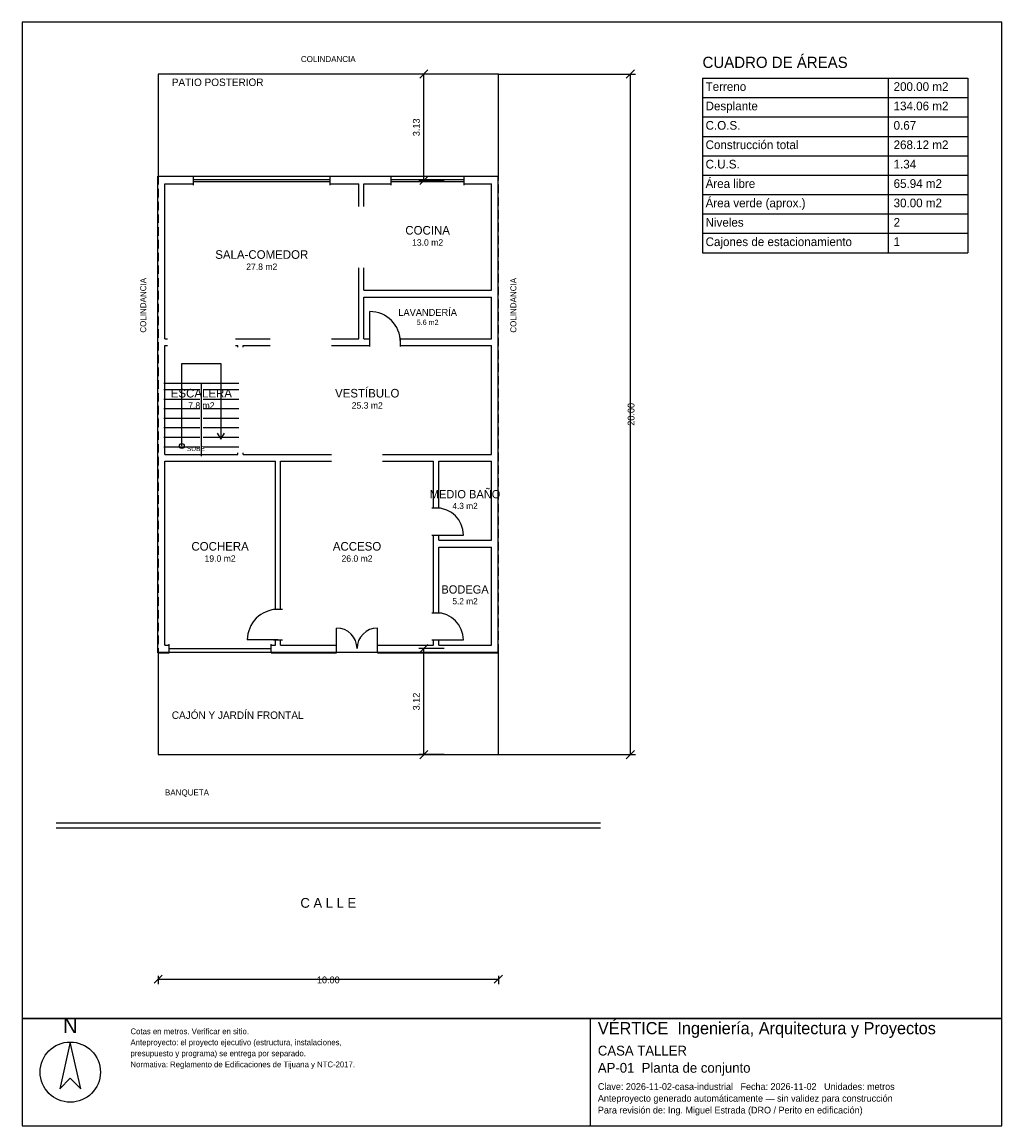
# Model space of a CAD drawing. Header units: metres. Extents: x -4 to 24.8, y -10.9 to 21.5.
import ezdxf
from ezdxf.enums import TextEntityAlignment as Align

# ---------------------------------------------------------------- set-up
doc = ezdxf.new("R2010")
doc.units = ezdxf.units.M
doc.header["$LTSCALE"] = 0.5
doc.linetypes.add('DASHED', pattern=[0.75, 0.5, -0.25])
for name, color, linetype in [('A-AREA', 252, 'CONTINUOUS'), ('A-ESCALERA', 6, 'CONTINUOUS'), ('A-EXTERIOR', 82, 'CONTINUOUS'), ('A-LIMITE', 1, 'DASHED'), ('A-MUROS', 7, 'CONTINUOUS'), ('A-PUERTAS', 2, 'CONTINUOUS'), ('A-TEXTO', 3, 'CONTINUOUS'), ('A-VANOS', 4, 'CONTINUOUS'), ('COTAS', 8, 'CONTINUOUS'), ('LAMINA', 9, 'CONTINUOUS')]:
    doc.layers.add(name, color=color, linetype=linetype)
doc.styles.get("Standard").update_dxf_attribs({"font": 'txt', "width": 0.9})

msp = doc.modelspace()

# ---------------------------------------------------------------- linework, layer by layer
at = {"layer": 'A-ESCALERA'}
for p, q in [((0.17, 10.92), (2.37, 10.92)), ((0.17, 10.73), (1.22, 10.73)), ((1.27, 8.77), (1.27, 10.92)), ((1.32, 10.73), (2.37, 10.73)), ((0.17, 10.45), (1.22, 10.45)), ((1.32, 10.45), (2.37, 10.45)), ((0.17, 10.17), (1.22, 10.17)), ((1.32, 10.17), (2.37, 10.17)), ((0.17, 9.89), (1.22, 9.89)), ((1.32, 9.89), (2.37, 9.89)), ((0.17, 9.61), (1.22, 9.61)), ((1.32, 9.61), (2.37, 9.61)), ((0.17, 9.33), (1.22, 9.33)), ((1.32, 9.33), (2.37, 9.33)), ((0.17, 9.05), (1.22, 9.05)), ((1.32, 9.05), (2.37, 9.05))]:
    msp.add_line(p, q, dxfattribs=at)
for points in [[(0.695, 9.07), (0.695, 11.495), (1.845, 11.495), (1.845, 9.27)], [(1.737, 9.45), (1.845, 9.27), (1.953, 9.45)]]:
    msp.add_lwpolyline(points, dxfattribs=at)
msp.add_circle((0.695, 9.07), 0.07, dxfattribs=at)
at = {"layer": 'A-EXTERIOR'}
for p, q in [((-3, -2), (13, -2)), ((-3, -2.15), (13, -2.15))]:
    msp.add_line(p, q, dxfattribs=at)
for points in [[(0, 17), (10, 17), (10, 20), (0, 20)], [(0, 0), (10, 0), (10, 3), (0, 3)]]:
    msp.add_lwpolyline(points, close=True, dxfattribs=at)
at = {"layer": 'A-LIMITE'}
msp.add_lwpolyline([(0, 0), (10, 0), (10, 20), (0, 20)], close=True, dxfattribs=at)
at = {"layer": 'A-MUROS'}
for p, q in [((-0.005, 16.995), (1.034, 16.995)), ((-0.005, 2.995), (-0.005, 16.995)), ((1.034, 16.74), (1.034, 17)), ((5.056, 16.74), (5.056, 17)), ((5.056, 16.995), (6.848, 16.995)), ((6.848, 16.74), (6.848, 17)), ((8.992, 16.74), (8.992, 17)), ((8.992, 16.995), (9.995, 16.995)), ((9.995, 2.995), (9.995, 16.995)), ((0.195, 16.77), (1.034, 16.77)), ((0.195, 12.22), (0.195, 16.77)), ((5.056, 16.77), (5.895, 16.77)), ((5.895, 16.107), (5.895, 16.77)), ((6.045, 16.77), (6.848, 16.77)), ((6.045, 16.107), (6.045, 16.77)), ((8.992, 16.77), (9.795, 16.77)), ((9.795, 13.645), (9.795, 16.77)), ((5.895, 12.22), (5.895, 14.307)), ((6.045, 13.645), (6.045, 14.307)), ((6.045, 13.645), (9.795, 13.645)), ((6.045, 13.445), (9.795, 13.445)), ((6.045, 12.22), (6.045, 13.445)), ((9.795, 12.22), (9.795, 13.445)), ((0.195, 12.22), (0.27, 12.22)), ((0.195, 12.02), (0.27, 12.02)), ((0.195, 8.82), (0.195, 12.02)), ((2.27, 12.22), (3.295, 12.22)), ((2.27, 12.02), (2.345, 12.02)), ((2.345, 11.97), (2.345, 12.02)), ((2.495, 12.02), (3.295, 12.02)), ((2.495, 11.97), (2.495, 12.02)), ((5.095, 12.22), (5.895, 12.22)), ((5.095, 12.02), (6.22, 12.02)), ((6.045, 12.22), (6.22, 12.22)), ((6.22, 11.99), (6.22, 12.25)), ((7.12, 11.99), (7.12, 12.25)), ((7.12, 12.22), (9.795, 12.22)), ((7.12, 12.02), (9.795, 12.02)), ((9.795, 8.82), (9.795, 12.02)), ((0.195, 8.82), (2.345, 8.82)), ((2.345, 8.82), (2.345, 8.87)), ((2.495, 8.82), (2.495, 8.87)), ((2.495, 8.82), (5.095, 8.82)), ((6.595, 8.82), (9.795, 8.82)), ((0.195, 8.62), (3.445, 8.62)), ((0.195, 3.22), (0.195, 8.62)), ((3.445, 4.27), (3.445, 8.62)), ((3.595, 8.62), (5.095, 8.62)), ((3.595, 4.27), (3.595, 8.62)), ((6.595, 8.62), (8.095, 8.62)), ((8.095, 7.25), (8.095, 8.62)), ((8.245, 8.62), (9.795, 8.62)), ((8.245, 7.25), (8.245, 8.62)), ((9.795, 6.3), (9.795, 8.62)), ((8.04, 7.25), (8.3, 7.25)), ((8.04, 6.45), (8.3, 6.45)), ((8.095, 4.17), (8.095, 6.45)), ((8.245, 6.3), (8.245, 6.45)), ((8.245, 6.3), (9.795, 6.3)), ((8.245, 6.1), (9.795, 6.1)), ((8.245, 4.17), (8.245, 6.1)), ((9.795, 3.22), (9.795, 6.1)), ((3.39, 4.27), (3.65, 4.27)), ((8.04, 4.17), (8.3, 4.17)), ((0.32, 2.99), (0.32, 3.25)), ((3.32, 2.99), (3.32, 3.25)), ((3.39, 3.37), (3.65, 3.37)), ((3.445, 3.22), (3.445, 3.37)), ((3.595, 3.22), (3.595, 3.37)), ((5.245, 2.99), (5.245, 3.25)), ((6.445, 2.99), (6.445, 3.25)), ((8.04, 3.37), (8.3, 3.37)), ((8.095, 3.22), (8.095, 3.37)), ((8.245, 3.22), (8.245, 3.37)), ((-0.005, 2.995), (0.32, 2.995)), ((0.195, 3.22), (0.32, 3.22)), ((3.32, 3.22), (3.445, 3.22)), ((3.32, 2.995), (5.245, 2.995)), ((3.595, 3.22), (5.245, 3.22)), ((6.445, 3.22), (8.095, 3.22)), ((6.445, 2.995), (9.995, 2.995)), ((8.245, 3.22), (9.795, 3.22))]:
    msp.add_line(p, q, dxfattribs=at)
at = {"layer": 'A-PUERTAS'}
for p, q in [((6.22, 12.12), (6.22, 13.02)), ((8.17, 6.45), (8.97, 6.45)), ((5.245, 3.12), (5.245, 3.72)), ((6.445, 3.12), (6.445, 3.72)), ((3.52, 3.37), (2.62, 3.37)), ((8.17, 3.37), (8.97, 3.37))]:
    msp.add_line(p, q, dxfattribs=at)
for centre, radius, start, end in [((6.22, 12.12), 0.9, 0, 90), ((8.17, 6.45), 0.8, 0, 90), ((3.52, 3.37), 0.9, 90, 180), ((8.17, 3.37), 0.8, 0, 90), ((5.245, 3.12), 0.6, 0, 90), ((6.445, 3.12), 0.6, 90, 180)]:
    msp.add_arc(centre, radius, start, end, dxfattribs=at)
at = {"layer": 'A-VANOS'}
for p, q in [((1.034, 16.9), (5.056, 16.9)), ((6.848, 16.9), (8.992, 16.9)), ((1.034, 16.84), (5.056, 16.84)), ((6.848, 16.84), (8.992, 16.84)), ((0.32, 3.12), (3.32, 3.12))]:
    msp.add_line(p, q, dxfattribs=at)
at = {"layer": 'COTAS'}
for p, q in [((7.6875, 19.88), (7.9275, 20.12)), ((13.76, 19.88), (14, 20.12)), ((8.4075, 20), (7.6575, 20)), ((7.8075, 16.87), (7.8075, 20)), ((10, 20), (14.03, 20)), ((13.88, 0), (13.88, 20)), ((16, 19.88), (23.8, 19.88)), ((16, 19.88), (16, 14.75)), ((21.46, 19.88), (21.46, 14.75)), ((23.8, 19.88), (23.8, 14.75)), ((16, 19.31), (23.8, 19.31)), ((16, 18.74), (23.8, 18.74)), ((16, 18.17), (23.8, 18.17)), ((16, 17.6), (23.8, 17.6)), ((8.4075, 16.87), (7.6575, 16.87)), ((7.6875, 16.75), (7.9275, 16.99)), ((16, 17.03), (23.8, 17.03)), ((16, 16.46), (23.8, 16.46)), ((16, 15.89), (23.8, 15.89)), ((16, 15.32), (23.8, 15.32)), ((16, 14.75), (23.8, 14.75)), ((8.4075, 3.12), (7.6575, 3.12)), ((7.6875, 3), (7.9275, 3.24)), ((7.8075, 0), (7.8075, 3.12)), ((8.4075, 0), (7.6575, 0)), ((7.6875, -0.12), (7.9275, 0.12)), ((10, 0), (14.03, 0)), ((13.76, -0.12), (14, 0.12)), ((-0.12, -6.72), (0.12, -6.48)), ((9.88, -6.72), (10.12, -6.48)), ((0, -6.5), (0, -6.75)), ((0, -6.6), (10, -6.6)), ((10, -6.5), (10, -6.75))]:
    msp.add_line(p, q, dxfattribs=at)
at = {"layer": 'LAMINA'}
msp.add_line((12.704, -10.9115), (12.704, -7.75), dxfattribs=at)
for points in [[(-4, -7.75), (24.8, -7.75), (24.8, 21.528), (-4, 21.528)], [(-4, -10.9115), (24.8, -10.9115), (24.8, -7.75), (-4, -7.75)], [(-2.5837, -8.4455), (-2.8935, -9.8176), (-2.5837, -9.5078), (-2.2738, -9.8176)]]:
    msp.add_lwpolyline(points, close=True, dxfattribs=at)
msp.add_circle((-2.5837, -9.3307), 0.8852, dxfattribs=at)

# ---------------------------------------------------------------- texts
at = {"layer": 'A-AREA'}
for s, height, p in [('13.0 m2', 0.189, (7.92, 14.9555)), ('27.8 m2', 0.189, (3.045, 14.243)), ('5.6 m2', 0.1527, (7.92, 12.6289)), ('7.8 m2', 0.189, (1.27, 10.168)), ('25.3 m2', 0.189, (6.145, 10.168)), ('4.3 m2', 0.1821, (9.02, 7.2171)), ('19.0 m2', 0.189, (1.82, 5.668)), ('26.0 m2', 0.189, (5.845, 5.668)), ('5.2 m2', 0.1821, (9.02, 4.4171))]:
    msp.add_text(s, height=height, dxfattribs=at).set_placement(p, align=Align.CENTER)
at = {"layer": 'A-ESCALERA'}
msp.add_text('SUBE', height=0.14, dxfattribs=at).set_placement((0.845, 8.92))
at = {"layer": 'A-TEXTO'}
for s, height, p in [('COLINDANCIA', 0.176, (5, 20.352)), ('COCINA', 0.252, (7.92, 15.2831)), ('SALA-COMEDOR', 0.252, (3.045, 14.5706)), ('LAVANDERÍA', 0.2036, (7.92, 12.8936)), ('ESCALERA', 0.252, (1.27, 10.4956)), ('VESTÍBULO', 0.252, (6.145, 10.4956)), ('MEDIO BAÑO', 0.2429, (9.02, 7.5329)), ('COCHERA', 0.252, (1.82, 5.9956)), ('ACCESO', 0.252, (5.845, 5.9956)), ('BODEGA', 0.2429, (9.02, 4.7329)), ('C A L L E', 0.286, (5, -4.5))]:
    msp.add_text(s, height=height, dxfattribs=at).set_placement(p, align=Align.CENTER)
for s, height, p in [('CUADRO DE ÁREAS', 0.33, (16, 20.18)), ('PATIO POSTERIOR', 0.22, (0.4, 19.648)), ('Terreno', 0.255, (16.09, 19.505)), ('200.00 m2', 0.255, (21.616, 19.505)), ('Desplante', 0.255, (16.09, 18.935)), ('134.06 m2', 0.255, (21.616, 18.935)), ('C.O.S.', 0.255, (16.09, 18.365)), ('0.67', 0.255, (21.616, 18.365)), ('Construcción total', 0.255, (16.09, 17.795)), ('268.12 m2', 0.255, (21.616, 17.795)), ('C.U.S.', 0.255, (16.09, 17.225)), ('1.34', 0.255, (21.616, 17.225)), ('Área libre', 0.255, (16.09, 16.655)), ('65.94 m2', 0.255, (21.616, 16.655)), ('Área verde (aprox.)', 0.255, (16.09, 16.085)), ('30.00 m2', 0.255, (21.616, 16.085)), ('Niveles', 0.255, (16.09, 15.515)), ('2', 0.255, (21.616, 15.515)), ('Cajones de estacionamiento', 0.255, (16.09, 14.945)), ('1', 0.255, (21.616, 14.945)), ('CAJÓN Y JARDÍN FRONTAL', 0.22, (0.4, 1.05)), ('BANQUETA', 0.176, (0.2, -1.2))]:
    msp.add_text(s, height=height, dxfattribs=at).set_placement(p)
for p in [(-0.352, 12.4), (10.528, 12.4)]:
    msp.add_text('COLINDANCIA', height=0.176, rotation=90, dxfattribs=at).set_placement(p)
at = {"layer": 'COTAS'}
for s, p in [('3.13', (7.6875, 18.435)), ('20.00', (14, 10)), ('3.12', (7.6875, 1.56))]:
    msp.add_text(s, height=0.2, rotation=90, dxfattribs=at).set_placement(p, align=Align.CENTER)
msp.add_text('10.00', height=0.2, dxfattribs=at).set_placement((5, -6.72), align=Align.CENTER)
at = {"layer": 'LAMINA'}
msp.add_text('N', height=0.4426, dxfattribs=at).set_placement((-2.5837, -8.18), align=Align.CENTER)
for s, height, p in [('VÉRTICE  Ingeniería, Arquitectura y Proyectos', 0.3574, (12.9239, -8.2173)), ('Cotas en metros. Verificar en sitio.', 0.1704, (-0.8133, -8.2173)), ('Anteproyecto: el proyecto ejecutivo (estructura, instalaciones,', 0.1704, (-0.8133, -8.5412)), ('presupuesto y programa) se entrega por separado.', 0.1704, (-0.8133, -8.865)), ('CASA TALLER', 0.2887, (12.9239, -8.8428)), ('Normativa: Reglamento de Edificaciones de Tijuana y NTC-2017.', 0.1704, (-0.8133, -9.1889)), ('AP-01  Planta de conjunto', 0.2887, (12.9239, -9.3479)), ('Clave: 2026-11-02-casa-industrial   Fecha: 2026-11-02   Unidades: metros', 0.1979, (12.9239, -9.8531)), ('Anteproyecto generado automáticamente — sin validez para construcción', 0.1979, (12.9239, -10.1994)), ('Para revisión de: Ing. Miguel Estrada (DRO / Perito en edificación)', 0.1979, (12.9239, -10.5458))]:
    msp.add_text(s, height=height, dxfattribs=at).set_placement(p)

doc.saveas('drawing.dxf')
